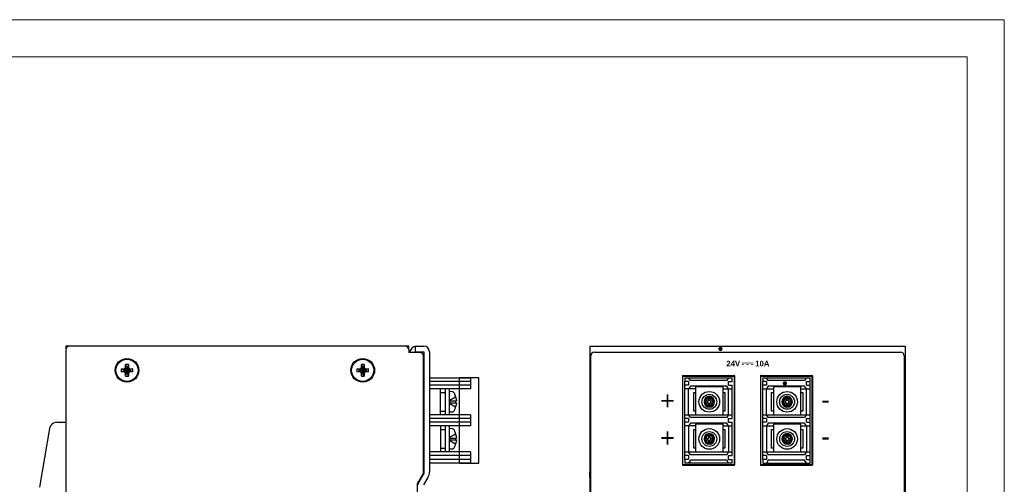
# Model space of a CAD drawing. Header units: millimetres. Extents: x 0 to 420, y 0 to 297.
# Tile 4 of 4: x 154 to 420, y 172 to 297. Entities that reach past the tile are written whole.
import ezdxf

# ---------------------------------------------------------------- set-up
doc = ezdxf.new("R2010")
doc.units = ezdxf.units.MM
doc.layers.get('0').update_dxf_attribs({"linetype": 'CONTINUOUS', "lineweight": 13})
doc.layers.add('Black', color=250, linetype='CONTINUOUS', lineweight=9)
doc.layers.add('Line', color=3, linetype='CONTINUOUS', lineweight=25)
doc.styles.add('arial', font='arial.ttf', dxfattribs={"height": 5})

msp = doc.modelspace()

# ---------------------------------------------------------------- hatches: boundary and pattern name
for points in [[(344, 208.27, -1), (342.84, 208.27, -1)], [(361.38, 198.99, -1), (360.22, 198.99, -1)]]:
    msp.add_hatch(color=7).paths.add_polyline_path(points)
at = {"layer": 'Black'}
h = msp.add_hatch(color=7, dxfattribs=at)
h.paths.add_polyline_path([(352.3, 204.53), (349.1, 204.53), (349.1, 204.38), (352.3, 204.38)])
h.paths.add_polyline_path([(349.74, 204.11), (349.1, 204.11), (349.1, 203.96), (349.74, 203.96)])
h.paths.add_polyline_path([(351.02, 204.11), (350.38, 204.11), (350.38, 203.96), (351.02, 203.96)])
h.paths.add_polyline_path([(352.3, 204.11), (351.66, 204.11), (351.66, 203.96), (352.3, 203.96)])

# ---------------------------------------------------------------- linework, layer by layer
at = {"ltscale": 5}
for points in [[(0, 0), (420, 0), (420, 297), (0, 297)], [(10, 10), (410, 10), (410, 287), (10, 287)]]:
    msp.add_lwpolyline(points, close=True, dxfattribs=at)
at = {"layer": 'Line', "color": 7}
for p, q in [((166.81, 209), (166.81, 208.33)), ((167.81, 209), (166.81, 209)), ((166.81, 208), (166.81, 88)), ((258.31, 209), (167.81, 209)), ((259.31, 209), (258.31, 209)), ((259.31, 208), (259.31, 209)), ((259.31, 208), (259.31, 207.3)), ((262.31, 207.3), (259.31, 207.3)), ((261.11, 207.3), (261.11, 208.98)), ((261.36, 209), (263.41, 209)), ((261.36, 207.5), (263.41, 207.5)), ((263.41, 207.5), (263.41, 174.71)), ((264.91, 207.5), (264.91, 175.12)), ((308.21, 209), (308.21, 175.12)), ((308.21, 209), (393.21, 209)), ((309.41, 207.4), (392.01, 207.4)), ((393.21, 209), (393.21, 175.12)), ((263.31, 174.7), (263.31, 206.3)), ((308.41, 90.55), (308.41, 206.4)), ((308.41, 90.55), (308.41, 206.4)), ((393.01, 206.4), (393.01, 90.55)), ((181.76, 202.87), (182.38, 202.69)), ((181.76, 202.87), (182.5, 202.87)), ((181.76, 202.13), (182.38, 202.32)), ((182.5, 202.13), (181.76, 202.13)), ((184.25, 202.32), (182.38, 202.69)), ((184.25, 202.69), (182.38, 202.32)), ((182.42, 202.69), (182.38, 202.69)), ((182.38, 202.32), (182.42, 202.32)), ((182.87, 202.94), (182.42, 202.69)), ((182.5, 202.87), (182.42, 202.69)), ((184.21, 202.32), (182.42, 202.69)), ((184.21, 202.69), (182.42, 202.32)), ((182.5, 202.13), (182.42, 202.32)), ((182.42, 202.32), (182.87, 202.06)), ((182.5, 202.87), (182.85, 203.07)), ((182.85, 201.93), (182.5, 202.13)), ((182.85, 203.07), (182.94, 203.32)), ((182.85, 203.07), (182.87, 202.94)), ((182.85, 201.93), (182.87, 202.06)), ((182.94, 201.68), (182.85, 201.93)), ((183.13, 203.39), (182.87, 202.94)), ((183.76, 202.94), (182.87, 202.06)), ((183.76, 202.06), (182.87, 202.94)), ((182.87, 202.06), (183.13, 201.61)), ((182.94, 203.32), (182.94, 204.06)), ((182.94, 204.06), (183.13, 203.43)), ((182.94, 203.32), (183.13, 203.39)), ((183.13, 201.57), (183.5, 203.43)), ((183.13, 203.43), (183.13, 203.39)), ((183.5, 201.57), (183.13, 203.43)), ((183.13, 201.61), (183.5, 203.39)), ((183.5, 201.61), (183.13, 203.39)), ((183.68, 204.06), (183.5, 203.43)), ((183.5, 203.39), (183.5, 203.43)), ((183.76, 202.94), (183.5, 203.39)), ((183.68, 203.32), (183.5, 203.39)), ((183.5, 201.61), (183.76, 202.06)), ((183.68, 204.06), (183.68, 203.32)), ((183.68, 203.32), (183.78, 203.07)), ((183.78, 201.93), (183.68, 201.68)), ((183.78, 203.07), (183.76, 202.94)), ((184.21, 202.69), (183.76, 202.94)), ((183.76, 202.06), (184.21, 202.32)), ((183.78, 201.93), (183.76, 202.06)), ((183.78, 203.07), (184.13, 202.87)), ((184.13, 202.13), (183.78, 201.93)), ((184.13, 202.87), (184.21, 202.69)), ((184.13, 202.87), (184.87, 202.87)), ((184.13, 202.13), (184.21, 202.32)), ((184.87, 202.13), (184.13, 202.13)), ((184.25, 202.69), (184.21, 202.69)), ((184.21, 202.32), (184.25, 202.32)), ((184.87, 202.87), (184.25, 202.69)), ((184.87, 202.13), (184.25, 202.32)), ((245.36, 202.87), (246.1, 202.87)), ((245.36, 202.87), (245.98, 202.69)), ((245.36, 202.13), (245.98, 202.32)), ((246.1, 202.13), (245.36, 202.13)), ((247.85, 202.69), (245.98, 202.32)), ((246.02, 202.69), (245.98, 202.69)), ((247.85, 202.32), (245.98, 202.69)), ((245.98, 202.32), (246.02, 202.32)), ((246.47, 202.94), (246.02, 202.69)), ((246.1, 202.87), (246.02, 202.69)), ((247.81, 202.69), (246.02, 202.32)), ((247.81, 202.32), (246.02, 202.69)), ((246.1, 202.13), (246.02, 202.32)), ((246.02, 202.32), (246.47, 202.06)), ((246.1, 202.87), (246.45, 203.07)), ((246.45, 201.93), (246.1, 202.13)), ((246.45, 203.07), (246.54, 203.32)), ((246.45, 203.07), (246.47, 202.94)), ((246.45, 201.93), (246.47, 202.06)), ((246.54, 201.68), (246.45, 201.93)), ((246.73, 203.39), (246.47, 202.94)), ((247.36, 202.94), (246.47, 202.06)), ((247.36, 202.06), (246.47, 202.94)), ((246.47, 202.06), (246.73, 201.61)), ((246.54, 203.32), (246.54, 204.06)), ((246.54, 204.06), (246.73, 203.43)), ((246.54, 203.32), (246.73, 203.39)), ((246.73, 201.57), (247.1, 203.43)), ((246.73, 203.43), (246.73, 203.39)), ((247.1, 201.57), (246.73, 203.43)), ((246.73, 201.61), (247.1, 203.39)), ((247.1, 201.61), (246.73, 203.39)), ((247.28, 204.06), (247.1, 203.43)), ((247.1, 203.39), (247.1, 203.43)), ((247.28, 203.32), (247.1, 203.39)), ((247.36, 202.94), (247.1, 203.39)), ((247.1, 201.61), (247.36, 202.06)), ((247.28, 204.06), (247.28, 203.32)), ((247.28, 203.32), (247.38, 203.07)), ((247.38, 201.93), (247.28, 201.68)), ((247.38, 203.07), (247.36, 202.94)), ((247.81, 202.69), (247.36, 202.94)), ((247.36, 202.06), (247.81, 202.32)), ((247.38, 201.93), (247.36, 202.06)), ((247.38, 203.07), (247.73, 202.87)), ((247.73, 202.13), (247.38, 201.93)), ((247.73, 202.87), (248.47, 202.87)), ((247.73, 202.87), (247.81, 202.69)), ((247.73, 202.13), (247.81, 202.32)), ((248.47, 202.13), (247.73, 202.13)), ((247.85, 202.69), (247.81, 202.69)), ((247.81, 202.32), (247.85, 202.32)), ((248.47, 202.87), (247.85, 202.69)), ((248.47, 202.13), (247.85, 202.32)), ((182.94, 200.94), (182.94, 201.68)), ((182.94, 201.68), (183.13, 201.61)), ((182.94, 200.94), (183.13, 201.57)), ((183.13, 201.61), (183.13, 201.57)), ((183.68, 201.68), (183.5, 201.61)), ((183.5, 201.57), (183.5, 201.61)), ((183.68, 200.94), (183.5, 201.57)), ((183.68, 201.68), (183.68, 200.94)), ((246.54, 200.94), (246.54, 201.68)), ((246.54, 201.68), (246.73, 201.61)), ((246.54, 200.94), (246.73, 201.57)), ((246.73, 201.61), (246.73, 201.57)), ((247.28, 201.68), (247.1, 201.61)), ((247.1, 201.57), (247.1, 201.61)), ((247.28, 200.94), (247.1, 201.57)), ((247.28, 201.68), (247.28, 200.94)), ((263.31, 200.5), (263.41, 200.5)), ((263.31, 199.5), (263.41, 199.5)), ((264.91, 200.5), (276.01, 200.5)), ((276.01, 199.5), (264.91, 199.5)), ((273.01, 177.5), (273.01, 200.5)), ((278.21, 200.5), (273.01, 200.5)), ((276.01, 200.5), (276.01, 197.5)), ((278.21, 177.5), (278.21, 200.5)), ((333.21, 201), (333.21, 177)), ((333.31, 201.1), (347.11, 201.1)), ((333.31, 177), (333.31, 201)), ((333.31, 201), (347.11, 201)), ((333.31, 200.9), (347.11, 200.9)), ((333.81, 200.5), (333.81, 199.5)), ((333.81, 200.5), (346.61, 200.5)), ((333.81, 198.5), (333.81, 199.5)), ((334.81, 199.5), (333.81, 199.5)), ((335.31, 199.75), (334.81, 200.5)), ((334.81, 199.5), (334.81, 198.5)), ((345.11, 199.75), (335.31, 199.75)), ((345.61, 200.5), (345.11, 199.75)), ((345.61, 198.5), (345.61, 199.5)), ((345.61, 199.5), (346.61, 199.5)), ((346.61, 199.5), (346.61, 200.5)), ((347.11, 201), (347.11, 177)), ((347.21, 201), (347.21, 177)), ((354.21, 201), (354.21, 177)), ((354.31, 201.1), (368.11, 201.1)), ((354.31, 177), (354.31, 201)), ((354.31, 201), (368.11, 201)), ((354.31, 200.9), (368.11, 200.9)), ((354.81, 200.5), (354.81, 199.5)), ((354.81, 200.5), (367.61, 200.5)), ((354.81, 198.5), (354.81, 199.5)), ((355.81, 199.5), (354.81, 199.5)), ((356.31, 199.75), (355.81, 200.5)), ((355.81, 199.5), (355.81, 198.5)), ((366.11, 199.75), (356.31, 199.75)), ((366.61, 200.5), (366.11, 199.75)), ((366.61, 198.5), (366.61, 199.5)), ((366.61, 199.5), (367.61, 199.5)), ((367.61, 199.5), (367.61, 200.5)), ((367.61, 198.5), (367.61, 199.5)), ((368.11, 201), (368.11, 177)), ((368.21, 201), (368.21, 177)), ((263.31, 198.5), (263.41, 198.5)), ((263.31, 197.5), (263.41, 197.5)), ((276.01, 198.5), (264.91, 198.5)), ((276.01, 197.5), (264.91, 197.5)), ((267.91, 190.5), (267.91, 197.5)), ((269.21, 190.5), (269.21, 197.5)), ((270.21, 197.5), (270.21, 190.5)), ((271.01, 196.74), (270.21, 196.79)), ((333.81, 189.5), (333.81, 198.5)), ((334.81, 198.5), (333.81, 198.5)), ((336.71, 197.5), (333.81, 197.5)), ((335.31, 198.25), (334.81, 197.5)), ((334.81, 190.5), (334.81, 197.5)), ((345.11, 198.25), (335.31, 198.25)), ((336.71, 198), (336.71, 190.5)), ((344.11, 198), (336.71, 198)), ((344.11, 190.5), (344.11, 198)), ((344.11, 197.5), (346.61, 197.5)), ((345.61, 197.5), (345.11, 198.25)), ((345.61, 198.5), (346.61, 198.5)), ((345.61, 190.5), (345.61, 197.5)), ((346.61, 189.5), (346.61, 198.5)), ((354.81, 189.5), (354.81, 198.5)), ((355.81, 198.5), (354.81, 198.5)), ((354.81, 197.5), (357.71, 197.5)), ((356.31, 198.25), (355.81, 197.5)), ((355.81, 190.5), (355.81, 197.5)), ((366.11, 198.25), (356.31, 198.25)), ((357.71, 198), (357.71, 190.5)), ((365.11, 198), (357.71, 198)), ((365.11, 190.5), (365.11, 198)), ((365.11, 197.5), (367.61, 197.5)), ((366.61, 197.5), (366.11, 198.25)), ((366.61, 198.5), (367.61, 198.5)), ((366.61, 190.5), (366.61, 197.5)), ((367.61, 189.5), (367.61, 198.5)), ((267.91, 196.5), (269.21, 196.5)), ((270.42, 194.45), (271.96, 195.34)), ((270.42, 193.55), (270.42, 194.45)), ((270.42, 194.24), (272.19, 194.24)), ((336.21, 191.5), (336.21, 196.5)), ((336.21, 196.5), (336.71, 196.5)), ((339.07, 194.24), (340.17, 194.24)), ((339.96, 194.24), (339.96, 193.76)), ((340.17, 195.34), (340.17, 194.24)), ((340.65, 194.45), (340.17, 194.45)), ((340.65, 194.24), (340.65, 195.34)), ((340.65, 194.24), (341.76, 194.24)), ((340.86, 193.76), (340.86, 194.24)), ((344.11, 196.5), (344.61, 196.5)), ((344.61, 196.5), (344.61, 191.5)), ((357.21, 191.5), (357.21, 196.5)), ((357.21, 196.5), (357.71, 196.5)), ((360.07, 194.24), (361.17, 194.24)), ((360.96, 194.24), (360.96, 193.76)), ((361.17, 195.34), (361.17, 194.24)), ((361.65, 194.45), (361.17, 194.45)), ((361.65, 194.24), (361.65, 195.34)), ((361.65, 194.24), (362.76, 194.24)), ((361.86, 193.76), (361.86, 194.24)), ((365.11, 196.5), (365.61, 196.5)), ((365.61, 196.5), (365.61, 191.5)), ((267.91, 191.5), (269.21, 191.5)), ((271.01, 191.26), (270.21, 191.21)), ((270.42, 193.76), (272.19, 193.76)), ((270.42, 193.55), (271.96, 192.66)), ((336.71, 191.5), (336.21, 191.5)), ((339.07, 193.76), (340.17, 193.76)), ((340.17, 193.76), (340.17, 192.66)), ((340.17, 193.55), (340.65, 193.55)), ((340.65, 192.66), (340.65, 193.76)), ((340.65, 193.76), (341.76, 193.76)), ((344.61, 191.5), (344.11, 191.5)), ((357.71, 191.5), (357.21, 191.5)), ((360.07, 193.76), (361.17, 193.76)), ((361.17, 193.76), (361.17, 192.66)), ((361.17, 193.55), (361.65, 193.55)), ((361.65, 192.66), (361.65, 193.76)), ((361.65, 193.76), (362.76, 193.76)), ((365.61, 191.5), (365.11, 191.5)), ((263.41, 190.5), (263.31, 190.5)), ((263.41, 189.5), (263.31, 189.5)), ((276.01, 190.5), (264.91, 190.5)), ((276.01, 189.5), (264.91, 189.5)), ((276.01, 190.5), (276.01, 187.5)), ((333.81, 190.5), (346.61, 190.5)), ((333.81, 188.5), (333.81, 189.5)), ((334.81, 189.5), (333.81, 189.5)), ((335.31, 189.75), (334.81, 190.5)), ((334.81, 189.5), (334.81, 188.5)), ((345.11, 189.75), (335.31, 189.75)), ((345.61, 190.5), (345.11, 189.75)), ((345.61, 188.5), (345.61, 189.5)), ((345.61, 189.5), (346.61, 189.5)), ((354.81, 190.5), (367.61, 190.5)), ((354.81, 188.5), (354.81, 189.5)), ((355.81, 189.5), (354.81, 189.5)), ((356.31, 189.75), (355.81, 190.5)), ((355.81, 189.5), (355.81, 188.5)), ((366.11, 189.75), (356.31, 189.75)), ((366.61, 190.5), (366.11, 189.75)), ((366.61, 188.5), (366.61, 189.5)), ((366.61, 189.5), (367.61, 189.5)), ((367.61, 188.5), (367.61, 189.5)), ((162.43, 186.84), (159.71, 171)), ((164.4, 188.5), (166.81, 188.5)), ((263.31, 188.5), (263.41, 188.5)), ((263.31, 187.5), (263.41, 187.5)), ((276.01, 188.5), (264.91, 188.5)), ((276.01, 187.5), (264.91, 187.5)), ((267.91, 187.5), (267.91, 180.5)), ((267.91, 186.5), (269.21, 186.5)), ((269.21, 180.5), (269.21, 187.5)), ((270.21, 187.5), (270.21, 180.5)), ((271.01, 186.74), (270.21, 186.79)), ((333.81, 179.5), (333.81, 188.5)), ((334.81, 188.5), (333.81, 188.5)), ((336.71, 187.5), (333.81, 187.5)), ((335.31, 188.25), (334.81, 187.5)), ((334.81, 187.5), (334.81, 180.5)), ((345.11, 188.25), (335.31, 188.25)), ((336.21, 181.5), (336.21, 186.5)), ((336.21, 186.5), (336.71, 186.5)), ((336.71, 188), (336.71, 180.5)), ((344.11, 188), (336.71, 188)), ((344.11, 180.5), (344.11, 188)), ((344.11, 187.5), (346.61, 187.5)), ((344.11, 186.5), (344.61, 186.5)), ((344.61, 186.5), (344.61, 181.5)), ((345.61, 187.5), (345.11, 188.25)), ((345.61, 188.5), (346.61, 188.5)), ((345.61, 187.5), (345.61, 180.5)), ((346.61, 179.5), (346.61, 188.5)), ((354.81, 179.5), (354.81, 188.5)), ((355.81, 188.5), (354.81, 188.5)), ((354.81, 187.5), (357.71, 187.5)), ((356.31, 188.25), (355.81, 187.5)), ((355.81, 187.5), (355.81, 180.5)), ((366.11, 188.25), (356.31, 188.25)), ((357.21, 181.5), (357.21, 186.5)), ((357.21, 186.5), (357.71, 186.5)), ((357.71, 188), (357.71, 180.5)), ((365.11, 188), (357.71, 188)), ((365.11, 180.5), (365.11, 188)), ((365.11, 187.5), (367.61, 187.5)), ((365.11, 186.5), (365.61, 186.5)), ((365.61, 186.5), (365.61, 181.5)), ((366.61, 187.5), (366.11, 188.25)), ((366.61, 188.5), (367.61, 188.5)), ((366.61, 187.5), (366.61, 180.5)), ((367.61, 179.5), (367.61, 188.5)), ((270.42, 184.45), (271.96, 185.34)), ((270.42, 183.55), (270.42, 184.45)), ((270.42, 184.24), (272.19, 184.24)), ((270.42, 183.76), (272.19, 183.76)), ((270.42, 183.55), (271.96, 182.66)), ((339.07, 184.24), (340.17, 184.24)), ((339.07, 183.76), (340.17, 183.76)), ((339.96, 184.24), (339.96, 183.76)), ((340.17, 185.34), (340.17, 184.24)), ((340.65, 184.45), (340.17, 184.45)), ((340.17, 183.76), (340.17, 182.66)), ((340.17, 183.55), (340.65, 183.55)), ((340.65, 184.24), (340.65, 185.34)), ((340.65, 184.24), (341.76, 184.24)), ((340.65, 182.66), (340.65, 183.76)), ((340.65, 183.76), (341.76, 183.76)), ((340.86, 183.76), (340.86, 184.24)), ((360.07, 184.24), (361.17, 184.24)), ((360.07, 183.76), (361.17, 183.76)), ((360.96, 184.24), (360.96, 183.76)), ((361.17, 185.34), (361.17, 184.24)), ((361.65, 184.45), (361.17, 184.45)), ((361.17, 183.76), (361.17, 182.66)), ((361.17, 183.55), (361.65, 183.55)), ((361.65, 184.24), (361.65, 185.34)), ((361.65, 184.24), (362.76, 184.24)), ((361.65, 182.66), (361.65, 183.76)), ((361.65, 183.76), (362.76, 183.76)), ((361.86, 183.76), (361.86, 184.24)), ((267.91, 181.5), (269.21, 181.5)), ((271.01, 181.26), (270.21, 181.21)), ((336.71, 181.5), (336.21, 181.5)), ((344.61, 181.5), (344.11, 181.5)), ((357.71, 181.5), (357.21, 181.5)), ((365.61, 181.5), (365.11, 181.5)), ((263.41, 180.5), (263.31, 180.5)), ((263.31, 179.5), (263.41, 179.5)), ((263.31, 178.5), (263.41, 178.5)), ((276.01, 180.5), (264.91, 180.5)), ((276.01, 179.5), (264.91, 179.5)), ((276.01, 178.5), (264.91, 178.5)), ((276.01, 180.5), (276.01, 177.5)), ((333.81, 180.5), (346.61, 180.5)), ((333.81, 178.5), (333.81, 179.5)), ((334.81, 179.5), (333.81, 179.5)), ((333.81, 178.5), (333.81, 177.5)), ((334.81, 178.5), (333.81, 178.5)), ((335.31, 179.75), (334.81, 180.5)), ((334.81, 179.5), (334.81, 178.5)), ((335.31, 178.25), (334.81, 177.5)), ((345.11, 179.75), (335.31, 179.75)), ((345.11, 178.25), (335.31, 178.25)), ((345.61, 180.5), (345.11, 179.75)), ((345.61, 177.5), (345.11, 178.25)), ((345.61, 178.5), (345.61, 179.5)), ((345.61, 179.5), (346.61, 179.5)), ((345.61, 178.5), (346.61, 178.5)), ((346.61, 177.5), (346.61, 178.5)), ((354.81, 180.5), (367.61, 180.5)), ((354.81, 178.5), (354.81, 179.5)), ((355.81, 179.5), (354.81, 179.5)), ((354.81, 178.5), (354.81, 177.5)), ((355.81, 178.5), (354.81, 178.5)), ((356.31, 179.75), (355.81, 180.5)), ((355.81, 179.5), (355.81, 178.5)), ((356.31, 178.25), (355.81, 177.5)), ((366.11, 179.75), (356.31, 179.75)), ((366.11, 178.25), (356.31, 178.25)), ((366.61, 180.5), (366.11, 179.75)), ((366.61, 177.5), (366.11, 178.25)), ((366.61, 178.5), (366.61, 179.5)), ((366.61, 179.5), (367.61, 179.5)), ((366.61, 178.5), (367.61, 178.5)), ((367.61, 178.5), (367.61, 179.5)), ((367.61, 177.5), (367.61, 178.5)), ((263.31, 177.5), (263.41, 177.5)), ((276.01, 177.5), (264.91, 177.5)), ((273.01, 177.5), (278.21, 177.5)), ((347.11, 177), (333.31, 177)), ((333.31, 176.9), (347.11, 176.9)), ((346.61, 177.5), (333.81, 177.5)), ((368.11, 177), (354.31, 177)), ((354.31, 176.9), (368.11, 176.9)), ((354.81, 177.5), (367.61, 177.5)), ((261.71, 171.9), (263.31, 174.7)), ((263.41, 174.71), (262.02, 172.36)), ((264.49, 173.59), (263.31, 171.6)), ((308.21, 173.59), (308.21, 175.12)), ((308.21, 173.59), (308.21, 123.39)), ((393.21, 175.12), (393.21, 173.59)), ((393.21, 173.59), (393.21, 123.39)), ((261.71, 125.1), (261.71, 171.9))]:
    msp.add_line(p, q, dxfattribs=at)
for centre, radius in [((183.31, 202.5), 3.2), ((183.31, 202.5), 3), ((246.91, 202.5), 3.2), ((246.91, 202.5), 3), ((340.41, 194), 2.79), ((361.41, 194), 2.79), ((340.41, 194), 2), ((340.41, 194), 2), ((340.41, 194), 2), ((340.41, 194), 1.15), ((361.41, 194), 2), ((361.41, 194), 2), ((361.41, 194), 2), ((361.41, 194), 1.15), ((340.41, 184), 2.79), ((340.41, 184), 2), ((340.41, 184), 2), ((340.41, 184), 2), ((361.41, 184), 2.79), ((361.41, 184), 2), ((361.41, 184), 2), ((361.41, 184), 2), ((340.41, 184), 1.15), ((361.41, 184), 1.15)]:
    msp.add_circle(centre, radius, dxfattribs=at)
for centre, radius, start, end in [((167.81, 208), 1, 90, 180), ((258.31, 208), 1, 0, 90), ((261.36, 207.25), 1.75, 90, 178.3016), ((261.36, 207.25), 0.25, 90, 168.463), ((262.31, 206.3), 1, 0, 90), ((263.41, 207.5), 1.5, 0, 90), ((309.41, 206.4), 1, 90, 180), ((392.01, 206.4), 1, 0, 90), ((183.31, 202.5), 1.6, 166.6293, 193.3707), ((183.31, 202.5), 0.95, 168.7706, 191.2294), ((183.31, 202.5), 1.6, 76.6293, 103.3707), ((183.31, 202.5), 0.95, 78.7706, 101.2294), ((183.31, 202.5), 0.95, 348.7706, 11.2294), ((183.31, 202.5), 1.6, 346.6293, 13.3707), ((246.91, 202.5), 1.6, 166.6293, 193.3707), ((246.91, 202.5), 0.95, 168.7706, 191.2294), ((246.91, 202.5), 1.6, 76.6293, 103.3707), ((246.91, 202.5), 0.95, 78.7706, 101.2294), ((246.91, 202.5), 0.95, 348.7706, 11.2294), ((246.91, 202.5), 1.6, 346.6293, 13.3707), ((183.31, 202.5), 1.6, 256.6293, 283.3707), ((183.31, 202.5), 0.95, 258.7706, 281.2294), ((246.91, 202.5), 1.6, 256.6293, 283.3707), ((246.91, 202.5), 0.95, 258.7706, 281.2294), ((333.31, 201), 0.1, 90, 180), ((347.11, 201), 0.1, 0, 90), ((354.31, 201), 0.1, 90, 180), ((368.11, 201), 0.1, 0, 90), ((270.96, 195.98), 0.762, 19.5443, 87.2522), ((262.18, 192.62), 10.16, 15.5418, 20.9126), ((340.41, 194), 1.42, 0, 180), ((340.41, 194), 1.42, 180, 0), ((340.41, 194), 1.35, 180, 0), ((340.41, 194), 1, 90, 0), ((340.41, 194), 0.982, 180, 360), ((361.41, 194), 1.42, 0, 180), ((361.41, 194), 1.42, 180, 0), ((361.41, 194), 1.35, 180, 0), ((361.41, 194), 1, 90, 0), ((361.41, 194), 0.982, 180, 360), ((270.96, 192.02), 0.762, 274.0499, 339.0882), ((262.18, 195.38), 10.16, 339.0873, 344.3499), ((164.4, 186.5), 2, 90, 170.2724), ((270.96, 185.98), 0.762, 19.5443, 87.2522), ((262.18, 182.62), 10.16, 15.5418, 20.9126), ((340.41, 184), 1.42, 0, 180), ((340.41, 184), 1.42, 180, 0), ((340.41, 184), 1.35, 180, 0), ((340.41, 184), 1, 90, 0), ((340.41, 184), 0.982, 180, 360), ((361.41, 184), 1.42, 0, 180), ((361.41, 184), 1.42, 180, 0), ((361.41, 184), 1.35, 180, 0), ((361.41, 184), 1, 90, 0), ((361.41, 184), 0.982, 180, 360), ((270.96, 182.02), 0.762, 274.0499, 339.0882), ((262.18, 185.38), 10.16, 339.0873, 344.3499), ((333.31, 177), 0.1, 180, 270), ((347.11, 177), 0.1, 270, 0), ((354.31, 177), 0.1, 180, 270), ((368.11, 177), 0.1, 270, 0), ((261.91, 175.12), 3, 329.3493, 0), ((263.31, 171.6), 1.5, 149.3493, 180)]:
    msp.add_arc(centre, radius, start, end, dxfattribs=at)
for points, knots in [([(271.96, 195.34), (271.96, 195.34), (271.97, 195.34), (271.97, 195.34), (271.97, 195.34), (271.97, 195.35)], [0, 0, 0, 0, 0.003318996, 0.005310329, 0.005973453, 0.005973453, 0.005973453, 0.005973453]), ([(271.96, 195.34), (271.98, 195.3), (272, 195.21), (272.03, 195.08), (272.06, 194.96), (272.08, 194.86), (272.1, 194.76), (272.12, 194.67), (272.14, 194.6), (272.15, 194.53), (272.16, 194.47), (272.17, 194.42), (272.18, 194.37), (272.18, 194.33), (272.19, 194.28), (272.19, 194.26), (272.19, 194.24)], [0, 0, 0, 0, 0.145877, 0.278151, 0.397726, 0.505505, 0.602349, 0.689055, 0.766338, 0.834742, 0.894917, 0.948294, 0.996497, 1.041022, 1.083476, 1.125492, 1.125492, 1.125492, 1.125492]), ([(271.96, 194.24), (271.96, 194.21), (271.97, 194.16), (271.97, 194.08), (271.97, 194.03), (271.97, 194)], [0, 0, 0, 0, 0.0804482, 0.1609076, 0.2413723, 0.2413723, 0.2413723, 0.2413723]), ([(271.97, 194), (271.97, 193.97), (271.97, 193.92), (271.97, 193.84), (271.96, 193.79), (271.96, 193.76)], [0, 0, 0, 0, 0.0804648, 0.1609241, 0.2413723, 0.2413723, 0.2413723, 0.2413723]), ([(340.41, 195.35), (340.34, 195.35), (340.18, 195.34), (339.96, 195.27), (339.74, 195.17), (339.55, 195.03), (339.38, 194.86), (339.24, 194.66), (339.14, 194.45), (339.08, 194.23), (339.06, 194.07), (339.06, 194)], [0, 0, 0, 0, 0.227413, 0.460521, 0.69936, 0.939632, 1.180993, 1.420211, 1.656763, 1.886538, 2.109528, 2.109528, 2.109528, 2.109528]), ([(339.07, 194.24), (339.07, 194.21), (339.07, 194.16), (339.07, 194.08), (339.07, 194.03), (339.07, 194)], [0, 0, 0, 0, 0.0804138, 0.1608607, 0.2413241, 0.2413241, 0.2413241, 0.2413241]), ([(339.07, 194), (339.07, 193.97), (339.07, 193.92), (339.07, 193.84), (339.07, 193.79), (339.07, 193.76)], [0, 0, 0, 0, 0.0804634, 0.1609103, 0.2413241, 0.2413241, 0.2413241, 0.2413241]), ([(339.43, 194), (339.43, 194.05), (339.44, 194.16), (339.49, 194.33), (339.56, 194.48), (339.67, 194.63), (339.79, 194.75), (339.94, 194.85), (340.09, 194.93), (340.25, 194.97), (340.36, 194.98), (340.41, 194.98)], [0, 0, 0, 0, 0.162478, 0.331377, 0.505908, 0.68255, 0.860142, 1.035793, 1.208202, 1.373994, 1.532338, 1.532338, 1.532338, 1.532338]), ([(340.41, 194.98), (340.36, 194.98), (340.25, 194.97), (340.09, 194.93), (339.93, 194.85), (339.78, 194.75), (339.66, 194.62), (339.56, 194.48), (339.49, 194.32), (339.44, 194.16), (339.43, 194.05), (339.43, 194)], [0, 0, 0, 0, 0.162478, 0.331377, 0.505908, 0.68255, 0.860142, 1.035793, 1.208202, 1.373994, 1.532338, 1.532338, 1.532338, 1.532338]), ([(340.41, 195.35), (340.39, 195.35), (340.33, 195.34), (340.25, 195.34), (340.2, 195.34), (340.17, 195.34)], [0, 0, 0, 0, 0.0804632, 0.1609101, 0.241324, 0.241324, 0.241324, 0.241324]), ([(341.76, 194), (341.76, 194.08), (341.75, 194.23), (341.69, 194.46), (341.58, 194.67), (341.44, 194.87), (341.27, 195.04), (341.08, 195.18), (340.86, 195.28), (340.64, 195.34), (340.49, 195.35), (340.41, 195.35)], [0, 0, 0, 0, 0.227413, 0.460521, 0.69936, 0.939632, 1.180993, 1.420211, 1.656763, 1.886538, 2.109528, 2.109528, 2.109528, 2.109528]), ([(340.65, 195.34), (340.63, 195.34), (340.57, 195.34), (340.49, 195.34), (340.44, 195.35), (340.41, 195.35)], [0, 0, 0, 0, 0.0804139, 0.1608608, 0.241324, 0.241324, 0.241324, 0.241324]), ([(340.41, 195.35), (340.49, 195.35), (340.64, 195.34), (340.86, 195.27), (341.08, 195.17), (341.28, 195.03), (341.45, 194.85), (341.59, 194.66), (341.69, 194.44), (341.75, 194.22), (341.76, 194.07), (341.76, 194)], [0, 0, 0, 0, 0.223252, 0.455325, 0.695138, 0.93785, 1.181868, 1.423219, 1.660116, 1.887921, 2.105492, 2.105492, 2.105492, 2.105492]), ([(340.41, 195), (340.44, 195), (340.51, 195), (340.6, 194.99), (340.69, 194.97), (340.77, 194.94), (340.86, 194.9), (340.94, 194.86), (341.01, 194.81), (341.08, 194.75), (341.15, 194.69), (341.21, 194.62), (341.26, 194.54), (341.31, 194.46), (341.35, 194.37), (341.38, 194.28), (341.4, 194.18), (341.42, 194.09), (341.42, 194.03), (341.42, 194)], [0, 0, 0, 0, 0.093755, 0.186428, 0.277947, 0.368349, 0.458124, 0.549056, 0.641787, 0.733189, 0.821995, 0.910265, 1.000718, 1.09634, 1.196638, 1.296687, 1.393855, 1.487529, 1.577223, 1.577223, 1.577223, 1.577223]), ([(340.41, 194.98), (340.47, 194.98), (340.58, 194.97), (340.74, 194.93), (340.9, 194.85), (341.04, 194.75), (341.17, 194.62), (341.27, 194.48), (341.34, 194.32), (341.39, 194.16), (341.4, 194.05), (341.4, 194)], [0, 0, 0, 0, 0.162478, 0.331377, 0.505908, 0.68255, 0.860142, 1.035793, 1.208202, 1.373994, 1.532338, 1.532338, 1.532338, 1.532338]), ([(341.76, 194), (341.76, 194.03), (341.76, 194.08), (341.76, 194.16), (341.76, 194.21), (341.76, 194.24)], [0, 0, 0, 0, 0.0804634, 0.1609103, 0.2413241, 0.2413241, 0.2413241, 0.2413241]), ([(341.76, 193.76), (341.76, 193.79), (341.76, 193.84), (341.76, 193.92), (341.76, 193.97), (341.76, 194)], [0, 0, 0, 0, 0.0804138, 0.1608607, 0.2413241, 0.2413241, 0.2413241, 0.2413241]), ([(361.41, 195.35), (361.34, 195.35), (361.18, 195.34), (360.96, 195.27), (360.74, 195.17), (360.55, 195.03), (360.38, 194.86), (360.24, 194.66), (360.14, 194.45), (360.08, 194.23), (360.06, 194.07), (360.06, 194)], [0, 0, 0, 0, 0.227413, 0.460521, 0.69936, 0.939632, 1.180993, 1.420211, 1.656763, 1.886538, 2.109528, 2.109528, 2.109528, 2.109528]), ([(360.07, 194.24), (360.07, 194.21), (360.07, 194.16), (360.07, 194.08), (360.07, 194.03), (360.07, 194)], [0, 0, 0, 0, 0.0804138, 0.1608607, 0.2413241, 0.2413241, 0.2413241, 0.2413241]), ([(360.07, 194), (360.07, 193.97), (360.07, 193.92), (360.07, 193.84), (360.07, 193.79), (360.07, 193.76)], [0, 0, 0, 0, 0.0804634, 0.1609103, 0.2413241, 0.2413241, 0.2413241, 0.2413241]), ([(360.43, 194), (360.43, 194.05), (360.44, 194.16), (360.49, 194.33), (360.56, 194.48), (360.67, 194.63), (360.79, 194.75), (360.94, 194.85), (361.09, 194.93), (361.25, 194.97), (361.36, 194.98), (361.41, 194.98)], [0, 0, 0, 0, 0.162478, 0.331377, 0.505908, 0.68255, 0.860142, 1.035793, 1.208202, 1.373994, 1.532338, 1.532338, 1.532338, 1.532338]), ([(361.41, 194.98), (361.36, 194.98), (361.25, 194.97), (361.09, 194.93), (360.93, 194.85), (360.78, 194.75), (360.66, 194.62), (360.56, 194.48), (360.49, 194.32), (360.44, 194.16), (360.43, 194.05), (360.43, 194)], [0, 0, 0, 0, 0.162478, 0.331377, 0.505908, 0.68255, 0.860142, 1.035793, 1.208202, 1.373994, 1.532338, 1.532338, 1.532338, 1.532338]), ([(361.41, 195.35), (361.39, 195.35), (361.33, 195.34), (361.25, 195.34), (361.2, 195.34), (361.17, 195.34)], [0, 0, 0, 0, 0.0804632, 0.1609101, 0.241324, 0.241324, 0.241324, 0.241324]), ([(362.76, 194), (362.76, 194.08), (362.75, 194.23), (362.69, 194.46), (362.58, 194.67), (362.44, 194.87), (362.27, 195.04), (362.08, 195.18), (361.86, 195.28), (361.64, 195.34), (361.49, 195.35), (361.41, 195.35)], [0, 0, 0, 0, 0.227413, 0.460521, 0.69936, 0.939632, 1.180993, 1.420211, 1.656763, 1.886538, 2.109528, 2.109528, 2.109528, 2.109528]), ([(361.65, 195.34), (361.63, 195.34), (361.57, 195.34), (361.49, 195.34), (361.44, 195.35), (361.41, 195.35)], [0, 0, 0, 0, 0.0804139, 0.1608608, 0.241324, 0.241324, 0.241324, 0.241324]), ([(361.41, 195.35), (361.49, 195.35), (361.64, 195.34), (361.86, 195.27), (362.08, 195.17), (362.28, 195.03), (362.45, 194.85), (362.59, 194.66), (362.69, 194.44), (362.75, 194.22), (362.76, 194.07), (362.76, 194)], [0, 0, 0, 0, 0.223252, 0.455325, 0.695138, 0.93785, 1.181868, 1.423219, 1.660116, 1.887921, 2.105492, 2.105492, 2.105492, 2.105492]), ([(361.41, 195), (361.44, 195), (361.51, 195), (361.6, 194.99), (361.69, 194.97), (361.77, 194.94), (361.86, 194.9), (361.94, 194.86), (362.01, 194.81), (362.08, 194.75), (362.15, 194.69), (362.21, 194.62), (362.26, 194.54), (362.31, 194.46), (362.35, 194.37), (362.38, 194.28), (362.4, 194.18), (362.42, 194.09), (362.42, 194.03), (362.42, 194)], [0, 0, 0, 0, 0.093755, 0.186428, 0.277947, 0.368349, 0.458124, 0.549056, 0.641787, 0.733189, 0.821995, 0.910265, 1.000718, 1.09634, 1.196638, 1.296687, 1.393855, 1.487529, 1.577223, 1.577223, 1.577223, 1.577223]), ([(361.41, 194.98), (361.47, 194.98), (361.58, 194.97), (361.74, 194.93), (361.9, 194.85), (362.04, 194.75), (362.17, 194.62), (362.27, 194.48), (362.34, 194.32), (362.39, 194.16), (362.4, 194.05), (362.4, 194)], [0, 0, 0, 0, 0.162478, 0.331377, 0.505908, 0.68255, 0.860142, 1.035793, 1.208202, 1.373994, 1.532338, 1.532338, 1.532338, 1.532338]), ([(362.76, 194), (362.76, 194.03), (362.76, 194.08), (362.76, 194.16), (362.76, 194.21), (362.76, 194.24)], [0, 0, 0, 0, 0.0804634, 0.1609103, 0.2413241, 0.2413241, 0.2413241, 0.2413241]), ([(362.76, 193.76), (362.76, 193.79), (362.76, 193.84), (362.76, 193.92), (362.76, 193.97), (362.76, 194)], [0, 0, 0, 0, 0.0804138, 0.1608607, 0.2413241, 0.2413241, 0.2413241, 0.2413241]), ([(272.19, 193.76), (272.19, 193.74), (272.19, 193.72), (272.18, 193.67), (272.18, 193.63), (272.17, 193.58), (272.16, 193.53), (272.15, 193.47), (272.14, 193.4), (272.12, 193.33), (272.1, 193.24), (272.08, 193.14), (272.06, 193.04), (272.03, 192.92), (272, 192.79), (271.98, 192.7), (271.96, 192.66)], [0, 0, 0, 0, 0.04209, 0.084589, 0.129133, 0.177333, 0.230688, 0.290824, 0.359188, 0.436434, 0.523113, 0.619937, 0.727705, 0.847282, 0.979574, 1.125492, 1.125492, 1.125492, 1.125492]), ([(340.17, 192.66), (340.23, 192.66), (340.33, 192.65), (340.49, 192.65), (340.6, 192.66), (340.65, 192.66)], [0, 0, 0, 0, 0.1608592, 0.321785, 0.4826441, 0.4826441, 0.4826441, 0.4826441]), ([(361.17, 192.66), (361.23, 192.66), (361.33, 192.65), (361.49, 192.65), (361.6, 192.66), (361.65, 192.66)], [0, 0, 0, 0, 0.1608592, 0.321785, 0.4826441, 0.4826441, 0.4826441, 0.4826441]), ([(271.96, 185.34), (271.96, 185.34), (271.97, 185.34), (271.97, 185.34), (271.97, 185.34), (271.97, 185.35)], [0, 0, 0, 0, 0.003318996, 0.005310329, 0.005973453, 0.005973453, 0.005973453, 0.005973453]), ([(271.96, 185.34), (271.98, 185.3), (272, 185.21), (272.03, 185.08), (272.06, 184.96), (272.08, 184.86), (272.1, 184.76), (272.12, 184.67), (272.14, 184.6), (272.15, 184.53), (272.16, 184.47), (272.17, 184.42), (272.18, 184.37), (272.18, 184.33), (272.19, 184.28), (272.19, 184.26), (272.19, 184.24)], [0, 0, 0, 0, 0.145877, 0.278151, 0.397726, 0.505505, 0.602349, 0.689055, 0.766338, 0.834742, 0.894917, 0.948294, 0.996497, 1.041022, 1.083476, 1.125492, 1.125492, 1.125492, 1.125492]), ([(271.96, 184.24), (271.96, 184.21), (271.97, 184.16), (271.97, 184.08), (271.97, 184.03), (271.97, 184)], [0, 0, 0, 0, 0.0804482, 0.1609076, 0.2413723, 0.2413723, 0.2413723, 0.2413723]), ([(271.97, 184), (271.97, 183.97), (271.97, 183.92), (271.97, 183.84), (271.96, 183.79), (271.96, 183.76)], [0, 0, 0, 0, 0.0804648, 0.1609241, 0.2413723, 0.2413723, 0.2413723, 0.2413723]), ([(272.19, 183.76), (272.19, 183.74), (272.19, 183.72), (272.18, 183.67), (272.18, 183.63), (272.17, 183.58), (272.16, 183.53), (272.15, 183.47), (272.14, 183.4), (272.12, 183.33), (272.1, 183.24), (272.08, 183.14), (272.06, 183.04), (272.03, 182.92), (272, 182.79), (271.98, 182.7), (271.96, 182.66)], [0, 0, 0, 0, 0.04209, 0.084589, 0.129133, 0.177333, 0.230688, 0.290824, 0.359188, 0.436434, 0.523113, 0.619937, 0.727705, 0.847282, 0.979574, 1.125492, 1.125492, 1.125492, 1.125492]), ([(340.41, 185.35), (340.34, 185.35), (340.18, 185.34), (339.96, 185.27), (339.74, 185.17), (339.55, 185.03), (339.38, 184.86), (339.24, 184.66), (339.14, 184.45), (339.08, 184.23), (339.06, 184.07), (339.06, 184)], [0, 0, 0, 0, 0.227413, 0.460521, 0.69936, 0.939632, 1.180993, 1.420211, 1.656763, 1.886538, 2.109528, 2.109528, 2.109528, 2.109528]), ([(339.07, 184.24), (339.07, 184.21), (339.07, 184.16), (339.07, 184.08), (339.07, 184.03), (339.07, 184)], [0, 0, 0, 0, 0.0804138, 0.1608607, 0.2413241, 0.2413241, 0.2413241, 0.2413241]), ([(339.07, 184), (339.07, 183.97), (339.07, 183.92), (339.07, 183.84), (339.07, 183.79), (339.07, 183.76)], [0, 0, 0, 0, 0.0804634, 0.1609103, 0.2413241, 0.2413241, 0.2413241, 0.2413241]), ([(339.43, 184), (339.43, 184.05), (339.44, 184.16), (339.49, 184.33), (339.56, 184.48), (339.67, 184.63), (339.79, 184.75), (339.94, 184.85), (340.09, 184.93), (340.25, 184.97), (340.36, 184.98), (340.41, 184.98)], [0, 0, 0, 0, 0.162478, 0.331377, 0.505908, 0.68255, 0.860142, 1.035793, 1.208202, 1.373994, 1.532338, 1.532338, 1.532338, 1.532338]), ([(340.41, 184.98), (340.36, 184.98), (340.25, 184.97), (340.09, 184.93), (339.93, 184.85), (339.78, 184.75), (339.66, 184.62), (339.56, 184.48), (339.49, 184.32), (339.44, 184.16), (339.43, 184.05), (339.43, 184)], [0, 0, 0, 0, 0.162478, 0.331377, 0.505908, 0.68255, 0.860142, 1.035793, 1.208202, 1.373994, 1.532338, 1.532338, 1.532338, 1.532338]), ([(340.41, 185.35), (340.39, 185.35), (340.33, 185.34), (340.25, 185.34), (340.2, 185.34), (340.17, 185.34)], [0, 0, 0, 0, 0.0804632, 0.1609101, 0.241324, 0.241324, 0.241324, 0.241324]), ([(341.76, 184), (341.76, 184.08), (341.75, 184.23), (341.69, 184.46), (341.58, 184.67), (341.44, 184.87), (341.27, 185.04), (341.08, 185.18), (340.86, 185.28), (340.64, 185.34), (340.49, 185.35), (340.41, 185.35)], [0, 0, 0, 0, 0.227413, 0.460521, 0.69936, 0.939632, 1.180993, 1.420211, 1.656763, 1.886538, 2.109528, 2.109528, 2.109528, 2.109528]), ([(340.65, 185.34), (340.63, 185.34), (340.57, 185.34), (340.49, 185.34), (340.44, 185.35), (340.41, 185.35)], [0, 0, 0, 0, 0.0804139, 0.1608608, 0.241324, 0.241324, 0.241324, 0.241324]), ([(340.41, 185.35), (340.49, 185.35), (340.64, 185.34), (340.86, 185.27), (341.08, 185.17), (341.28, 185.03), (341.45, 184.85), (341.59, 184.66), (341.69, 184.44), (341.75, 184.22), (341.76, 184.07), (341.76, 184)], [0, 0, 0, 0, 0.223252, 0.455325, 0.695138, 0.93785, 1.181868, 1.423219, 1.660116, 1.887921, 2.105492, 2.105492, 2.105492, 2.105492]), ([(340.41, 185), (340.44, 185), (340.51, 185), (340.6, 184.99), (340.69, 184.97), (340.77, 184.94), (340.86, 184.9), (340.94, 184.86), (341.01, 184.81), (341.08, 184.75), (341.15, 184.69), (341.21, 184.62), (341.26, 184.54), (341.31, 184.46), (341.35, 184.37), (341.38, 184.28), (341.4, 184.18), (341.42, 184.09), (341.42, 184.03), (341.42, 184)], [0, 0, 0, 0, 0.093755, 0.186428, 0.277947, 0.368349, 0.458124, 0.549056, 0.641787, 0.733189, 0.821995, 0.910265, 1.000718, 1.09634, 1.196638, 1.296687, 1.393855, 1.487529, 1.577223, 1.577223, 1.577223, 1.577223]), ([(340.41, 184.98), (340.47, 184.98), (340.58, 184.97), (340.74, 184.93), (340.9, 184.85), (341.04, 184.75), (341.17, 184.62), (341.27, 184.48), (341.34, 184.32), (341.39, 184.16), (341.4, 184.05), (341.4, 184)], [0, 0, 0, 0, 0.162478, 0.331377, 0.505908, 0.68255, 0.860142, 1.035793, 1.208202, 1.373994, 1.532338, 1.532338, 1.532338, 1.532338]), ([(341.76, 184), (341.76, 184.03), (341.76, 184.08), (341.76, 184.16), (341.76, 184.21), (341.76, 184.24)], [0, 0, 0, 0, 0.0804634, 0.1609103, 0.2413241, 0.2413241, 0.2413241, 0.2413241]), ([(341.76, 183.76), (341.76, 183.79), (341.76, 183.84), (341.76, 183.92), (341.76, 183.97), (341.76, 184)], [0, 0, 0, 0, 0.0804138, 0.1608607, 0.2413241, 0.2413241, 0.2413241, 0.2413241]), ([(361.41, 185.35), (361.34, 185.35), (361.18, 185.34), (360.96, 185.27), (360.74, 185.17), (360.55, 185.03), (360.38, 184.86), (360.24, 184.66), (360.14, 184.45), (360.08, 184.23), (360.06, 184.07), (360.06, 184)], [0, 0, 0, 0, 0.227413, 0.460521, 0.69936, 0.939632, 1.180993, 1.420211, 1.656763, 1.886538, 2.109528, 2.109528, 2.109528, 2.109528]), ([(360.07, 184.24), (360.07, 184.21), (360.07, 184.16), (360.07, 184.08), (360.07, 184.03), (360.07, 184)], [0, 0, 0, 0, 0.0804138, 0.1608607, 0.2413241, 0.2413241, 0.2413241, 0.2413241]), ([(360.07, 184), (360.07, 183.97), (360.07, 183.92), (360.07, 183.84), (360.07, 183.79), (360.07, 183.76)], [0, 0, 0, 0, 0.0804634, 0.1609103, 0.2413241, 0.2413241, 0.2413241, 0.2413241]), ([(360.43, 184), (360.43, 184.05), (360.44, 184.16), (360.49, 184.33), (360.56, 184.48), (360.67, 184.63), (360.79, 184.75), (360.94, 184.85), (361.09, 184.93), (361.25, 184.97), (361.36, 184.98), (361.41, 184.98)], [0, 0, 0, 0, 0.162478, 0.331377, 0.505908, 0.68255, 0.860142, 1.035793, 1.208202, 1.373994, 1.532338, 1.532338, 1.532338, 1.532338]), ([(361.41, 184.98), (361.36, 184.98), (361.25, 184.97), (361.09, 184.93), (360.93, 184.85), (360.78, 184.75), (360.66, 184.62), (360.56, 184.48), (360.49, 184.32), (360.44, 184.16), (360.43, 184.05), (360.43, 184)], [0, 0, 0, 0, 0.162478, 0.331377, 0.505908, 0.68255, 0.860142, 1.035793, 1.208202, 1.373994, 1.532338, 1.532338, 1.532338, 1.532338]), ([(361.41, 185.35), (361.39, 185.35), (361.33, 185.34), (361.25, 185.34), (361.2, 185.34), (361.17, 185.34)], [0, 0, 0, 0, 0.0804632, 0.1609101, 0.241324, 0.241324, 0.241324, 0.241324]), ([(362.76, 184), (362.76, 184.08), (362.75, 184.23), (362.69, 184.46), (362.58, 184.67), (362.44, 184.87), (362.27, 185.04), (362.08, 185.18), (361.86, 185.28), (361.64, 185.34), (361.49, 185.35), (361.41, 185.35)], [0, 0, 0, 0, 0.227413, 0.460521, 0.69936, 0.939632, 1.180993, 1.420211, 1.656763, 1.886538, 2.109528, 2.109528, 2.109528, 2.109528]), ([(361.65, 185.34), (361.63, 185.34), (361.57, 185.34), (361.49, 185.34), (361.44, 185.35), (361.41, 185.35)], [0, 0, 0, 0, 0.0804139, 0.1608608, 0.241324, 0.241324, 0.241324, 0.241324]), ([(361.41, 185.35), (361.49, 185.35), (361.64, 185.34), (361.86, 185.27), (362.08, 185.17), (362.28, 185.03), (362.45, 184.85), (362.59, 184.66), (362.69, 184.44), (362.75, 184.22), (362.76, 184.07), (362.76, 184)], [0, 0, 0, 0, 0.223252, 0.455325, 0.695138, 0.93785, 1.181868, 1.423219, 1.660116, 1.887921, 2.105492, 2.105492, 2.105492, 2.105492]), ([(361.41, 185), (361.44, 185), (361.51, 185), (361.6, 184.99), (361.69, 184.97), (361.77, 184.94), (361.86, 184.9), (361.94, 184.86), (362.01, 184.81), (362.08, 184.75), (362.15, 184.69), (362.21, 184.62), (362.26, 184.54), (362.31, 184.46), (362.35, 184.37), (362.38, 184.28), (362.4, 184.18), (362.42, 184.09), (362.42, 184.03), (362.42, 184)], [0, 0, 0, 0, 0.093755, 0.186428, 0.277947, 0.368349, 0.458124, 0.549056, 0.641787, 0.733189, 0.821995, 0.910265, 1.000718, 1.09634, 1.196638, 1.296687, 1.393855, 1.487529, 1.577223, 1.577223, 1.577223, 1.577223]), ([(361.41, 184.98), (361.47, 184.98), (361.58, 184.97), (361.74, 184.93), (361.9, 184.85), (362.04, 184.75), (362.17, 184.62), (362.27, 184.48), (362.34, 184.32), (362.39, 184.16), (362.4, 184.05), (362.4, 184)], [0, 0, 0, 0, 0.162478, 0.331377, 0.505908, 0.68255, 0.860142, 1.035793, 1.208202, 1.373994, 1.532338, 1.532338, 1.532338, 1.532338]), ([(362.76, 184), (362.76, 184.03), (362.76, 184.08), (362.76, 184.16), (362.76, 184.21), (362.76, 184.24)], [0, 0, 0, 0, 0.0804634, 0.1609103, 0.2413241, 0.2413241, 0.2413241, 0.2413241]), ([(362.76, 183.76), (362.76, 183.79), (362.76, 183.84), (362.76, 183.92), (362.76, 183.97), (362.76, 184)], [0, 0, 0, 0, 0.0804138, 0.1608607, 0.2413241, 0.2413241, 0.2413241, 0.2413241]), ([(340.17, 182.66), (340.23, 182.66), (340.33, 182.65), (340.49, 182.65), (340.6, 182.66), (340.65, 182.66)], [0, 0, 0, 0, 0.1608592, 0.321785, 0.4826441, 0.4826441, 0.4826441, 0.4826441]), ([(361.17, 182.66), (361.23, 182.66), (361.33, 182.65), (361.49, 182.65), (361.6, 182.66), (361.65, 182.66)], [0, 0, 0, 0, 0.1608592, 0.321785, 0.4826441, 0.4826441, 0.4826441, 0.4826441])]:
    msp.add_open_spline(points, degree=3, knots=knots, dxfattribs=at)
for points in [[(271.96, 192.66), (271.96, 192.66), (271.97, 192.65), (271.96, 192.66), (271.96, 192.66)], [(271.96, 182.66), (271.96, 182.66), (271.97, 182.65), (271.96, 182.66), (271.96, 182.66)]]:
    msp.add_open_spline(points, degree=3, dxfattribs=at)

# ---------------------------------------------------------------- texts
at = {"layer": 'Black', "color": 7, "insert": (345, 205.06), "char_height": 1.5, "attachment_point": 1, "style": 'arial'}
msp.add_mtext('{\\fArial|b1|i0|c0|p34;24V       10A}', dxfattribs=at)
at = {"layer": 'Black', "color": 7, "extrusion": (0, 0, -1), "char_height": 5, "text_direction": (1, 0, 0), "style": 'arial'}
for s, insert, attachment_point in [('+', (327.09, 191.69), 1), ('-', (372.89, 191), 3), ('+', (327.09, 181.67), 1), ('-', (372.89, 181.05), 3)]:
    msp.add_mtext(s, dxfattribs=dict(at, insert=insert, attachment_point=attachment_point))

doc.saveas('drawing.dxf')
